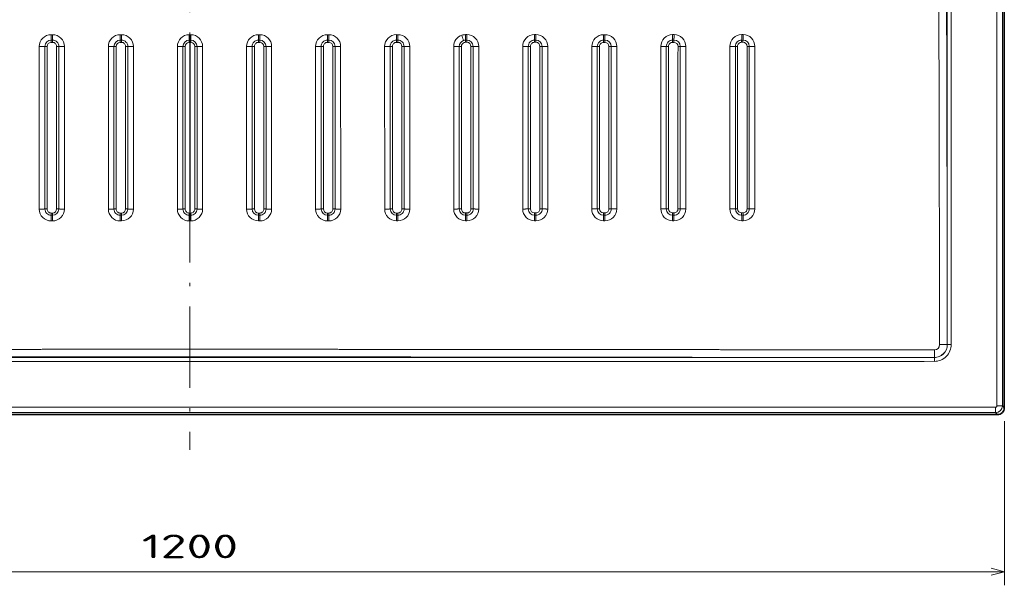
# Model space of a CAD drawing. Extents: x 42 to 332, y 13 to 266.
# Tile 4 of 7: x 186 to 332, y 13 to 97. Entities that reach past the tile are written whole.
import ezdxf
from ezdxf.enums import TextEntityAlignment as Align

# ---------------------------------------------------------------- set-up
doc = ezdxf.new("R2010")
doc.units = 0
doc.linetypes.add('DASHDOT', pattern=[18.5, 12, -3, 0.5, -3])
doc.layers.get('0').update_dxf_attribs({"lineweight": 13})
doc.styles.get("Standard").update_dxf_attribs({"font": 'isocp.shx'})
doc.dimstyles.get("Standard").update_dxf_attribs({"dimtxt": 2.5, "dimasz": 2.5, "dimexe": 1.25, "dimexo": 0.625, "dimtad": 1, "dimcen": 2.5, "dimadec": 0, "dimazin": 0, "dimtfac": 1, "dimtmove": 0, "dimatfit": 0, "dimfxl": 0, "dimarcsym": 0})

# ---------------------------------------------------------------- blocks, each defined once
blk = doc.blocks.new('*D')
at = {"color": 7, "lineweight": 13}
for p, q in [((90.17, 228.04), (64.87, 228.04)), ((66.87, 206.17), (66.87, 228.04)), ((89.89, 219.04), (64.87, 219.04)), ((89.89, 178.35), (45.18, 178.35)), ((47.18, 38.32), (47.18, 178.35)), ((209.2, 178.35), (63, 178.35)), ((65, 148.43), (65, 178.35)), ((188.43, 156.25), (219.81, 145.48)), ((197.37, 148.43), (63, 148.43)), ((89.89, 38.32), (45.18, 38.32)), ((90.89, 37.32), (90.89, 13.1)), ((331.52, 37.32), (331.52, 13.1)), ((90.89, 15.1), (331.52, 15.1))]:
    blk.add_line(p, q, dxfattribs=at)
for points in [[(67.39, 226.11), (66.87, 228.04), (66.35, 226.11)], [(66.35, 220.98), (66.87, 219.04), (67.39, 220.98)], [(47.7, 176.41), (47.18, 178.35), (46.66, 176.41)], [(65.51, 176.41), (65, 178.35), (64.48, 176.41)], [(204.59, 151.25), (202.6, 151.39), (204.25, 150.27)], [(64.48, 150.36), (65, 148.43), (65.51, 150.36)], [(217.81, 145.61), (219.81, 145.48), (218.15, 146.59)], [(46.66, 40.25), (47.18, 38.32), (47.7, 40.25)], [(92.82, 15.62), (90.89, 15.1), (92.82, 14.58)], [(329.58, 14.58), (331.52, 15.1), (329.58, 15.62)]]:
    blk.add_lwpolyline(points, dxfattribs=at)
for s, rotation, p, p2 in [('45', 90, (64.87, 206.17), (64.87, 212.94)), ('150', 90, (63, 158.13), (63, 168.64)), ('%%c', 341.0412, (189.08, 158.14), (191.51, 157.31)), ('90', 341.0412, (192.46, 156.99), (198.86, 154.79)), ('700', 90, (45.18, 103.08), (45.18, 113.59))]:
    blk.add_text(s, height=3.5, rotation=rotation, dxfattribs=at).set_placement(p, p2, align=Align.FIT)
blk.add_text('1200', height=3.5, dxfattribs=at).set_placement((204.08, 17.1), (218.32, 17.1), align=Align.FIT)
blk = doc.blocks.new('BLOCK10')
at = {"color": 7, "lineweight": 13}
for p, q in [((596.14, -544.14), (596.14, 143.14)), ((600.13, -544.14), (600.13, 143.14)), ((559.4, -433.91), (559.4, 97.74)), ((562.3, -433.91), (562.3, 97.74)), ((-111.31, -398.84), (-111.3, -278.82)), ((-107.2, -398.78), (-107.18, -278.76)), ((-105.56, -398.75), (-105.54, -278.74)), ((-98.54, -278.74), (-98.56, -398.75)), ((-96.92, -398.78), (-96.91, -278.76)), ((-92.83, -398.84), (-92.81, -278.83)), ((-60.32, -398.84), (-60.3, -278.83)), ((-56.21, -398.78), (-56.2, -278.77)), ((-54.57, -398.76), (-54.55, -278.74)), ((-47.57, -398.76), (-47.56, -278.74)), ((-45.92, -278.77), (-45.93, -398.78)), ((-41.81, -278.83), (-41.83, -398.85)), ((-9.3, -278.83), (-9.31, -398.84)), ((-5.2, -278.77), (-5.21, -398.78)), ((-3.56, -278.74), (-3.57, -398.76)), ((3.56, -278.74), (3.57, -398.76)), ((5.2, -278.77), (5.21, -398.78)), ((9.3, -278.83), (9.31, -398.84)), ((41.81, -278.83), (41.83, -398.85)), ((45.92, -278.77), (45.93, -398.78)), ((47.57, -398.76), (47.56, -278.74)), ((54.57, -398.76), (54.55, -278.74)), ((56.21, -398.78), (56.2, -278.77)), ((60.32, -398.84), (60.3, -278.83)), ((92.83, -398.84), (92.81, -278.83)), ((96.92, -398.78), (96.91, -278.76)), ((98.54, -278.74), (98.56, -398.75)), ((105.56, -398.75), (105.54, -278.74)), ((107.2, -398.78), (107.18, -278.76)), ((111.31, -398.84), (111.3, -278.82)), ((143.81, -278.82), (143.82, -398.83)), ((147.89, -278.75), (147.91, -398.77)), ((149.55, -398.75), (149.52, -278.73)), ((156.54, -398.75), (156.52, -278.73)), ((158.19, -398.77), (158.17, -278.75)), ((162.31, -398.83), (162.29, -278.81)), ((194.79, -278.8), (194.81, -398.82)), ((198.87, -278.74), (198.9, -398.76)), ((200.53, -398.74), (200.5, -278.72)), ((207.53, -398.74), (207.5, -283.89)), ((209.15, -283.91), (209.18, -398.76)), ((213.28, -283.96), (213.3, -398.81)), ((245.79, -336.23), (245.8, -398.81)), ((249.87, -336.17), (249.88, -398.75)), ((251.52, -398.73), (251.5, -336.15)), ((258.51, -398.73), (258.5, -350.53)), ((260.15, -350.55), (260.16, -398.75)), ((264.28, -350.59), (264.29, -398.8)), ((0, -508.4), (-429.97, -508.4)), ((0, -508.4), (429.97, -508.4)), ((429.97, -511.3), (-429.97, -511.3)), ((595.14, -545.14), (-595.14, -545.14)), ((0, -549.13), (-595.14, -549.13)), ((0, -549.13), (595.14, -549.13))]:
    blk.add_line(p, q, dxfattribs=at)
at = {"color": 7, "lineweight": 35}
for p, q in [((601.57, 144.57), (601.57, -545.57)), ((-596.57, -550.57), (0, -550.57)), ((0, -550.57), (596.57, -550.57))]:
    blk.add_line(p, q, dxfattribs=at)
at = {"color": 7, "lineweight": 13, "ltscale": 0.024998}
for p, q in [((-101.56, -270.08), (-102.56, -270.08)), ((101.56, -270.08), (102.56, -270.08)), ((-101.57, -407.58), (-102.57, -407.58)), ((101.57, -407.58), (102.57, -407.58))]:
    blk.add_line(p, q, dxfattribs=at)
at = {"color": 7, "lineweight": 13, "ltscale": 0.024993}
for p, q in [((-101.54, -274.12), (-102.54, -274.12)), ((-50.55, -275.74), (-51.55, -275.74)), ((50.55, -275.74), (51.55, -275.74)), ((101.54, -274.12), (102.54, -274.12)), ((153.55, -401.75), (152.55, -401.75)), ((204.53, -401.74), (203.53, -401.74)), ((255.52, -401.73), (254.52, -401.73))]:
    blk.add_line(p, q, dxfattribs=at)
at = {"color": 7, "lineweight": 13, "ltscale": 0.024991}
for p, q in [((-102.54, -275.74), (-101.54, -275.74)), ((102.54, -275.74), (101.54, -275.74)), ((152.53, -274.11), (153.53, -274.11))]:
    blk.add_line(p, q, dxfattribs=at)
at = {"color": 7, "lineweight": 13, "ltscale": 0.100963}
for p, q in [((-51.56, -270.09), (-51.56, -274.13)), ((51.56, -270.09), (51.56, -274.13))]:
    blk.add_line(p, q, dxfattribs=at)
at = {"color": 7, "lineweight": 13, "ltscale": 0.025002}
for p, q in [((-51.56, -270.09), (-50.56, -270.09)), ((51.56, -270.09), (50.56, -270.09))]:
    blk.add_line(p, q, dxfattribs=at)
at = {"color": 7, "lineweight": 13, "ltscale": 0.024996}
for p, q in [((-51.56, -274.13), (-50.56, -274.13)), ((51.56, -274.13), (50.56, -274.13)), ((203.54, -270.05), (204.54, -270.05)), ((-50.57, -401.76), (-51.57, -401.76)), ((50.57, -401.76), (51.57, -401.76)), ((408.53, -403.35), (407.53, -403.35)), ((152.56, -407.57), (153.56, -407.57))]:
    blk.add_line(p, q, dxfattribs=at)
at = {"color": 7, "lineweight": 13, "ltscale": 0.040383}
for p, q in [((-51.56, -274.13), (-51.55, -275.74)), ((-50.56, -274.13), (-50.55, -275.74)), ((50.56, -274.13), (50.55, -275.74)), ((51.56, -274.13), (51.55, -275.74))]:
    blk.add_line(p, q, dxfattribs=at)
at = {"color": 7, "lineweight": 13, "ltscale": 0.100962}
for p, q in [((-50.56, -270.09), (-50.56, -274.13)), ((50.56, -270.09), (50.56, -274.13))]:
    blk.add_line(p, q, dxfattribs=at)
at = {"color": 7, "lineweight": 13, "ltscale": 0.013987}
for q in [(-0.56, -274.12), (0.56, -274.12)]:
    blk.add_line((0, -274.12), q, dxfattribs=at)
at = {"color": 7, "lineweight": 13, "ltscale": 0.013023}
for p, q in [((-0.56, -275.74), (-0.04, -275.74)), ((0.56, -275.74), (0.04, -275.74))]:
    blk.add_line(p, q, dxfattribs=at)
at = {"color": 7, "lineweight": 13, "ltscale": 0.01259}
for p, q in [((-0.04, -270.08), (-0.55, -270.08)), ((0.04, -270.08), (0.55, -270.08))]:
    blk.add_line(p, q, dxfattribs=at)
at = {"color": 7, "lineweight": 13, "ltscale": 0.0022}
blk.add_line((-0.04, -270.08), (0.04, -270.08), dxfattribs=at)
at = {"color": 7, "lineweight": 13, "ltscale": 0.001077}
for p, q in [((-0.04, -275.74), (0, -275.74)), ((0, -275.74), (0.04, -275.74))]:
    blk.add_line(p, q, dxfattribs=at)
at = {"color": 7, "lineweight": 35, "ltscale": 0.040392}
blk.add_line((0, -274.12), (0, -275.74), dxfattribs=at)
at = {"color": 7, "lineweight": 13, "ltscale": 0.02499}
for p, q in [((153.52, -275.73), (152.52, -275.73)), ((204.5, -275.72), (203.5, -275.72))]:
    blk.add_line(p, q, dxfattribs=at)
at = {"color": 7, "lineweight": 13, "ltscale": 0.024995}
for p, q in [((152.55, -270.07), (153.55, -270.07)), ((-101.56, -403.42), (-102.56, -403.42)), ((101.56, -403.42), (102.56, -403.42)), ((306.5, -401.73), (305.5, -401.73)), ((305.51, -403.38), (306.51, -403.38)), ((356.51, -401.72), (357.51, -401.72)), ((357.52, -403.38), (356.52, -403.38)), ((407.52, -401.7), (408.52, -401.7)), ((203.55, -407.56), (204.55, -407.56)), ((254.54, -407.55), (255.54, -407.55))]:
    blk.add_line(p, q, dxfattribs=at)
at = {"color": 7, "lineweight": 13, "ltscale": 0.024992}
blk.add_line((203.51, -274.1), (204.51, -274.1), dxfattribs=at)
at = {"color": 7, "lineweight": 13, "ltscale": 0.025006}
blk.add_line((255.49, -275.72), (254.49, -275.72), dxfattribs=at)
at = {"color": 7, "lineweight": 13, "ltscale": 0.025007}
blk.add_line((254.51, -274.1), (255.51, -274.1), dxfattribs=at)
at = {"color": 7, "lineweight": 13, "ltscale": 0.025009}
blk.add_line((254.54, -270.05), (255.54, -270.05), dxfattribs=at)
at = {"color": 7, "lineweight": 13, "ltscale": 0.025017}
for p, q in [((306.52, -275.76), (305.52, -275.75)), ((305.53, -274.13), (306.53, -274.13))]:
    blk.add_line(p, q, dxfattribs=at)
at = {"color": 7, "lineweight": 13, "ltscale": 0.025016}
blk.add_line((305.57, -270.07), (306.57, -270.07), dxfattribs=at)
at = {"color": 7, "lineweight": 13, "ltscale": 0.025051}
for p, q in [((357.52, -275.74), (356.51, -275.74)), ((408.52, -275.71), (407.51, -275.71))]:
    blk.add_line(p, q, dxfattribs=at)
at = {"color": 7, "lineweight": 13, "ltscale": 0.02503}
blk.add_line((356.53, -274.11), (357.53, -274.11), dxfattribs=at)
at = {"color": 7, "lineweight": 13, "ltscale": 0.024988}
blk.add_line((356.57, -270.05), (357.57, -270.05), dxfattribs=at)
at = {"color": 7, "lineweight": 13, "ltscale": 0.025031}
blk.add_line((407.53, -274.08), (408.53, -274.08), dxfattribs=at)
at = {"color": 7, "lineweight": 13, "ltscale": 0.024984}
blk.add_line((407.57, -270.01), (408.57, -270.01), dxfattribs=at)
at = {"color": 7, "lineweight": 13, "ltscale": 0.129393}
blk.add_line((207.5, -283.89), (207.5, -278.72), dxfattribs=at)
at = {"color": 7, "lineweight": 13, "ltscale": 0.129394}
blk.add_line((209.15, -278.74), (209.15, -283.91), dxfattribs=at)
at = {"color": 7, "lineweight": 13, "ltscale": 0.129398}
blk.add_line((213.28, -278.79), (213.28, -283.96), dxfattribs=at)
at = {"color": 7, "lineweight": 13, "ltscale": 0.041644}
for p, q in [((-102.56, -401.75), (-102.56, -403.42)), ((-101.56, -401.75), (-101.56, -403.42)), ((101.56, -401.75), (101.56, -403.42)), ((102.56, -401.75), (102.56, -403.42))]:
    blk.add_line(p, q, dxfattribs=at)
at = {"color": 7, "lineweight": 13, "ltscale": 0.024994}
for p, q in [((-102.56, -401.75), (-101.56, -401.75)), ((102.56, -401.75), (101.56, -401.75)), ((152.55, -403.41), (153.55, -403.41)), ((203.54, -403.4), (204.54, -403.4)), ((254.53, -403.39), (255.52, -403.39)), ((305.53, -407.53), (306.53, -407.53))]:
    blk.add_line(p, q, dxfattribs=at)
at = {"color": 7, "lineweight": 13, "ltscale": 0.041652}
for p, q in [((-51.57, -403.42), (-51.57, -401.76)), ((-50.57, -403.42), (-50.57, -401.76)), ((50.57, -403.42), (50.57, -401.76)), ((51.57, -403.42), (51.57, -401.76))]:
    blk.add_line(p, q, dxfattribs=at)
at = {"color": 7, "lineweight": 13, "ltscale": 0.104128}
for p, q in [((-51.57, -407.59), (-51.57, -403.42)), ((-50.57, -407.59), (-50.57, -403.42)), ((50.57, -407.59), (50.57, -403.42)), ((51.57, -407.59), (51.57, -403.42))]:
    blk.add_line(p, q, dxfattribs=at)
at = {"color": 7, "lineweight": 13, "ltscale": 0.024997}
for p, q in [((-51.57, -403.42), (-50.57, -403.42)), ((51.57, -403.42), (50.57, -403.42))]:
    blk.add_line(p, q, dxfattribs=at)
at = {"color": 7, "lineweight": 13, "ltscale": 0.041639}
for p, q in [((-0.57, -401.76), (-0.57, -403.42)), ((0.57, -401.76), (0.57, -403.42))]:
    blk.add_line(p, q, dxfattribs=at)
at = {"color": 7, "lineweight": 13, "ltscale": 0.014374}
for p in [(-0.57, -401.76), (0.57, -401.76)]:
    blk.add_line(p, (0, -401.76), dxfattribs=at)
at = {"color": 7, "lineweight": 13, "ltscale": 0.014322}
for q in [(-0.57, -403.42), (0.57, -403.42)]:
    blk.add_line((0, -403.42), q, dxfattribs=at)
at = {"color": 7, "lineweight": 13, "ltscale": 0.025}
for p, q in [((-51.57, -407.59), (-50.57, -407.59)), ((51.57, -407.59), (50.57, -407.59))]:
    blk.add_line(p, q, dxfattribs=at)
at = {"color": 7, "lineweight": 13, "ltscale": 0.014207}
for q in [(-0.57, -407.59), (0.57, -407.59)]:
    blk.add_line((0, -407.59), q, dxfattribs=at)
at = {"color": 7, "lineweight": 13, "ltscale": 0.025012}
for p, q in [((357.54, -407.52), (356.54, -407.52)), ((408.55, -407.49), (407.55, -407.49))]:
    blk.add_line(p, q, dxfattribs=at)
at = {"color": 7, "lineweight": 13, "ltscale": 0.070874}
blk.add_line((559.44, -498.91), (562.28, -498.92), dxfattribs=at)
at = {"color": 7, "lineweight": 13, "ltscale": 0.070827}
blk.add_line((549.92, -508.44), (549.92, -511.28), dxfattribs=at)
at = {"color": 7, "lineweight": 13, "ltscale": 0.099939}
for p, q in [((595.14, -545.14), (595.14, -549.13)), ((596.14, -544.14), (600.13, -544.14))]:
    blk.add_line(p, q, dxfattribs=at)
at = {"color": 7, "lineweight": 13, "ltscale": 0.050792}
for p, q in [((601.57, -545.57), (600.13, -544.14)), ((596.57, -550.57), (595.14, -549.13))]:
    blk.add_line(p, q, dxfattribs=at)
at = {"color": 7, "lineweight": 13}
for centre, radius, start, end in [((-3466650.63, -8244.16), 3467213.09, 0.12798966, 0.13623052), ((-102.56, -278.82), 8.74, 89.97954, 179.99636), ((-102.54, -278.76), 4.64, 90.01194, 180.01002), ((-102.54, -278.74), 3, 90.02995, 180.02732), ((375.84, -270.49), 478.39, 179.9513, 180.43525), ((-298.91, -275.55), 196.37, 359.94588, 0.41741), ((384.2, -270.51), 485.75, 179.9499, 180.42651), ((-101.56, -278.83), 8.75, 0.00214, 89.98776), ((-101.55, -278.76), 4.64, 359.9695, 89.97228), ((-300.91, -275.55), 199.37, 359.947, 0.41144), ((-101.54, -278.74), 3, 359.95074, 89.95567), ((-51.56, -278.83), 8.74, 89.98739, 179.9873), ((-51.55, -278.77), 4.64, 90.01696, 180.01033), ((-51.55, -278.74), 3, 90.03412, 180.02723), ((-50.56, -278.83), 8.74, 0.00239, 90.00723), ((-50.56, -278.77), 4.64, 359.97378, 89.9816), ((-50.56, -278.74), 3, 359.95579, 89.9653), ((-0.55, -278.83), 8.75, 90.00196, 179.97666), ((-0.56, -278.77), 4.64, 90.02524, 180.00794), ((-0.56, -278.74), 3, 90.04041, 180.0232), ((-575.19, -270.51), 574.64, 359.63959, 0.04232), ((234.28, -275.55), 234.85, 179.65158, 180.04575), ((0.55, -278.83), 8.75, 0.02334, 89.99804), ((575.19, -270.51), 574.64, 179.95768, 180.36041), ((0.56, -278.77), 4.64, 359.99206, 89.97476), ((-234.28, -275.55), 234.85, 359.95425, 0.34842), ((0.56, -278.74), 3, 359.9768, 89.95959), ((50.56, -278.83), 8.74, 89.99277, 179.99761), ((50.56, -278.77), 4.64, 90.0184, 180.02622), ((50.56, -278.74), 3, 90.0347, 180.04421), ((51.55, -278.74), 3, 359.97277, 89.96588), ((51.56, -278.83), 8.74, 0.0127, 90.01261), ((51.55, -278.77), 4.64, 359.98967, 89.98304), ((101.56, -278.83), 8.75, 90.01224, 179.99786), ((101.55, -278.76), 4.64, 90.02772, 180.0305), ((101.54, -278.74), 3, 90.04433, 180.04926), ((-384.2, -270.51), 485.75, 359.57349, 0.0501), ((300.91, -275.55), 199.37, 179.58856, 180.053), ((-375.84, -270.49), 478.39, 359.56475, 0.0487), ((102.54, -278.76), 4.64, 359.98998, 89.98806), ((298.91, -275.55), 196.37, 179.58259, 180.05412), ((102.54, -278.74), 3, 359.97268, 89.97005), ((102.56, -278.82), 8.74, 0.00364, 90.02046), ((152.55, -278.81), 8.75, 90.02756, 180.00135), ((152.53, -278.75), 4.64, 90.03237, 180.03264), ((152.52, -278.73), 3, 90.04782, 180.05031), ((273.39, -275.55), 120.88, 179.31936, 180.08613), ((-143.25, -270.5), 295.8, 359.30088, 0.08437), ((273.63, -275.55), 120.11, 179.31545, 180.0871), ((153.52, -278.73), 3, 359.97573, 89.97473), ((-140.33, -270.47), 293.88, 359.29108, 0.07971), ((153.53, -278.75), 4.64, 359.99143, 89.99201), ((153.55, -278.81), 8.74, 359.99777, 90.02223), ((203.54, -278.8), 8.75, 108.55603, 180.00229), ((203.51, -278.74), 4.64, 108.56176, 180.02518), ((203.5, -278.72), 3, 108.57298, 180.03397), ((203.54, -278.79), 8.74, 90.02013, 108.55359), ((-421.68, -479.69), 656.65, 18.22354, 18.57627), ((203.51, -278.73), 4.64, 90.01161, 108.55794), ((203.5, -278.71), 2.99, 90.0117, 108.55793), ((298.89, -275.54), 95.39, 179.1341, 180.10687), ((-30.41, -270.45), 233.95, 359.10625, 0.09809), ((299.58, -275.54), 95.08, 179.1306, 180.10657), ((204.5, -278.72), 3, 359.98322, 89.97866), ((-28.66, -270.45), 233.2, 359.10348, 0.09853), ((204.51, -278.74), 4.64, 359.99506, 89.99344), ((204.54, -278.79), 8.74, 359.99429, 90.02015), ((254.54, -278.8), 8.75, 89.97907, 179.9696), ((254.5, -278.74), 4.64, 89.95744, 179.9803), ((254.49, -278.72), 3, 89.9469, 179.97807), ((338.84, -275.6), 84.35, 178.98459, 180.08622), ((47.34, -270.33), 207.2, 358.95675, 0.07806), ((339.7, -275.59), 84.21, 178.98411, 180.08755), ((255.49, -278.72), 3, 0.02182, 89.99994), ((48.68, -270.33), 206.87, 358.95445, 0.07762), ((255.51, -278.74), 4.64, 0.01034, 89.99506), ((255.54, -278.79), 8.74, 359.98759, 90.00252), ((305.56, -278.82), 8.75, 89.94127, 179.9368), ((305.52, -278.77), 4.64, 89.90397, 179.93176), ((305.51, -278.75), 3, 89.87745, 179.91184), ((384.99, -275.66), 79.48, 178.89888, 180.06957), ((385.94, -275.66), 79.42, 178.89777, 180.06935), ((306.52, -278.76), 3, 0.04879, 90.01836), ((306.53, -278.77), 4.64, 0.0206, 89.99744), ((306.57, -278.81), 8.74, 359.9829, 89.99008), ((356.56, -278.8), 8.75, 89.94392, 179.93809), ((356.52, -278.75), 4.64, 89.91267, 179.94113), ((356.51, -278.74), 3, 89.90532, 179.9354), ((433.78, -275.66), 77.26, 178.85636, 180.06215), ((434.03, -275.59), 76.52, 178.89229, 180.10987), ((357.52, -278.74), 3, 0.02772, 89.9966), ((357.53, -278.76), 4.64, 0.01881, 89.99124), ((357.57, -278.79), 8.74, 359.99279, 89.98856), ((407.56, -278.76), 8.75, 89.94548, 179.94416), ((407.52, -278.72), 4.64, 89.9141, 179.94818), ((407.51, -278.71), 3, 89.90705, 179.94347), ((485.18, -275.62), 77.66, 178.86188, 180.063), ((218.06, -270.24), 189.51, 358.83959, 0.07028), ((485.45, -275.56), 76.93, 178.89812, 180.11067), ((408.52, -278.71), 3, 0.03005, 89.99349), ((408.53, -278.72), 4.64, 0.02148, 89.98871), ((408.57, -278.75), 8.74, 359.99272, 89.98757), ((-105.72, -325.14), 46.4, 89.77281, 91.80647), ((-98.38, -323.92), 45.19, 88.12915, 90.20385), ((-54.73, -323.33), 44.59, 89.7716, 91.88209), ((-47.39, -323.15), 44.4, 88.09727, 90.21444), ((-3.74, -323.31), 44.57, 89.77777, 91.88228), ((3.74, -323.31), 44.57, 88.11772, 90.22223), ((47.39, -323.15), 44.4, 89.78556, 91.90273), ((54.73, -323.33), 44.59, 88.11791, 90.2284), ((98.38, -323.92), 45.19, 89.79615, 91.87085), ((105.72, -325.14), 46.4, 88.19353, 90.22719), ((149.37, -326.42), 47.68, 89.8128, 91.77451), ((156.71, -328.51), 49.78, 88.31826, 90.21781), ((200.35, -330.23), 51.51, 89.83128, 91.64457), ((207.69, -333.1), 54.38, 88.46078, 90.20183), ((134525.35, -314.59), 134279.56, 179.9847243, 180.0092325), ((251.32, -335.4), 56.67, 89.82717, 91.47359), ((134345.88, -300.65), 134096.02, 179.9906369, 180.015177), ((133987.11, -295.05), 133735.62, 179.9930053, 180.0176108), ((135699.75, -307.71), 135441.26, 179.9877389, 180.0181137), ((258.66, -339.02), 60.3, 88.58788, 90.15948), ((135996.19, -313.12), 135736.04, 179.9854891, 180.015798), ((137295.3, -326.98), 137031.03, 179.9798502, 180.009873), ((145171.42, -370.16), 144874.64, 179.9638706, 180.0113223), ((144449.44, -354.33), 144148.58, 179.9699639, 180.0176521), ((302.32, -342.04), 63.29, 89.82505, 91.29853), ((144061.3, -348.01), 143758.81, 179.9723969, 180.0202134), ((148270.65, -360.06), 147961.15, 179.9685147, 180.0149707), ((309.67, -346.43), 67.67, 88.72211, 90.12315), ((148817.33, -366.32), 148506.18, 179.9662231, 180.0125087), ((150396.12, -382.27), 150080.84, 179.9605058, 180.0063058), ((144987.71, -358.54), 144639.92, 179.9684073, 180.0159402), ((143556.44, -342.64), 143204.57, 179.9744367, 180.0224434), ((353.31, -350.7), 71.96, 89.8392, 91.13483), ((142804.93, -336.39), 142451.43, 179.9768086, 180.0250681), ((147077.33, -347.96), 146716.83, 179.9729706, 180.0198244), ((360.68, -356.15), 77.41, 88.89463, 90.11969), ((147909.68, -354.12), 147547.53, 179.970734, 180.0173241), ((149829.52, -369.72), 149463.24, 179.9651446, 180.0111379), ((143888.2, -346.77), 143489.4, 179.9728375, 180.0207556), ((399.32, -73.87), 204.88, 269.85848, 270.99615), ((141990.52, -331.49), 141587.64, 179.9786428, 180.0272019), ((404.31, -361.51), 82.81, 89.85926, 90.98515), ((141219.32, -325.55), 140814.81, 179.9809392, 180.0297638), ((145303.28, -336.72), 144891.77, 179.9770592, 180.0245073), ((411.68, -367.96), 89.25, 89.04294, 90.10546), ((146230.27, -342.6), 145817.11, 179.9748999, 180.022047), ((416.88, -50.16), 228.59, 269.07129, 270.10835), ((148673.03, -357.48), 148255.74, 179.9695727, 180.0159441), ((-102.57, -398.84), 8.75, 179.99797, 269.98972), ((-105.74, -443.77), 45.02, 89.76941, 91.86292), ((-102.56, -398.78), 4.64, 179.97244, 269.97462), ((-102.56, -398.75), 3, 179.95493, 269.95753), ((-101.57, -398.84), 8.74, 269.9875, 359.99315), ((-101.56, -398.75), 3, 270.03016, 0.0266), ((-101.56, -398.78), 4.64, 270.01225, 0.0099), ((-98.4, -443.05), 44.3, 88.09224, 90.21117), ((-51.57, -398.85), 8.74, 179.99762, 270.00066), ((-54.75, -442.91), 44.15, 89.76907, 91.90024), ((-51.57, -398.78), 4.64, 179.9764, 269.98052), ((-51.57, -398.76), 3, 179.95938, 269.96434), ((-50.57, -398.76), 3, 270.03156, 0.0258), ((-50.57, -398.78), 4.64, 270.01433, 0.01028), ((-50.57, -398.84), 8.74, 269.99468, 359.98833), ((-47.4, -442.81), 44.05, 88.08211, 90.21632), ((-0.57, -398.85), 8.74, 179.99504, 270.01264), ((-3.75, -443.48), 44.72, 89.77534, 91.87587), ((-0.57, -398.78), 4.64, 179.97923, 269.98736), ((-0.57, -398.76), 3, 179.96397, 269.97189), ((0.57, -398.76), 3, 270.02811, 0.03603), ((0.57, -398.78), 4.64, 270.01264, 0.02077), ((0.57, -398.85), 8.74, 269.98736, 0.00496), ((3.75, -443.48), 44.72, 88.12413, 90.22466), ((50.57, -398.84), 8.74, 180.01167, 270.00532), ((47.4, -442.81), 44.05, 89.78368, 91.91789), ((50.57, -398.78), 4.64, 179.98972, 269.98567), ((50.57, -398.76), 3, 179.9742, 269.96844), ((51.57, -398.76), 3, 270.03566, 0.04062), ((51.57, -398.78), 4.64, 270.01948, 0.0236), ((51.57, -398.85), 8.74, 269.99934, 0.00238), ((54.75, -442.91), 44.15, 88.09976, 90.23093), ((101.57, -398.84), 8.74, 180.00685, 270.0125), ((98.4, -443.05), 44.3, 89.78883, 91.90776), ((101.56, -398.78), 4.64, 179.9901, 269.98775), ((101.56, -398.75), 3, 179.9734, 269.96984), ((102.56, -398.75), 3, 270.04247, 0.04507), ((102.56, -398.78), 4.64, 270.02538, 0.02756), ((102.57, -398.84), 8.75, 270.01028, 0.00203), ((105.74, -443.77), 45.02, 88.13708, 90.23059), ((152.56, -398.83), 8.74, 180.00278, 270.01585), ((149.39, -444.73), 45.98, 89.80105, 91.84001), ((152.55, -398.77), 4.64, 179.99206, 269.98822), ((152.55, -398.75), 3, 179.97532, 269.97017), ((153.54, -398.75), 3, 270.04528, 0.04997), ((153.55, -398.77), 4.64, 270.02823, 0.03239), ((153.56, -398.83), 8.75, 270.01839, 0.00442), ((156.73, -446), 47.25, 88.22768, 90.22439), ((203.55, -398.82), 8.74, 180.00119, 270.01653), ((200.38, -447.78), 49.04, 89.81812, 91.72808), ((203.54, -398.76), 4.64, 179.9951, 269.98741), ((203.53, -398.74), 3, 179.97914, 269.96963), ((204.53, -398.74), 3, 270.04558, 0.05423), ((204.54, -398.76), 4.64, 270.02917, 0.03705), ((204.55, -398.81), 8.75, 270.02396, 0.00833), ((207.72, -449.58), 50.84, 88.35596, 90.2134), ((254.54, -398.81), 8.74, 180.00048, 270.01511), ((251.37, -452.2), 53.47, 89.83774, 91.58821), ((254.53, -398.75), 4.64, 179.99855, 269.98586), ((254.52, -398.73), 3, 179.98394, 269.96855), ((255.51, -398.73), 3, 270.04307, 0.05777), ((255.52, -398.75), 4.64, 270.02803, 0.04124), ((255.54, -398.8), 8.75, 270.02658, 0.01267), ((258.71, -454.54), 55.81, 88.50601, 90.19916), ((305.53, -398.79), 8.74, 180.00074, 270.01149), ((302.36, -458.24), 59.52, 89.85742, 91.42941), ((305.51, -398.74), 4.64, 180.003, 269.98414), ((305.51, -398.72), 3, 179.99067, 269.96949), ((306.5, -398.73), 3, 270.02825, 0.0411), ((306.51, -398.74), 4.64, 270.01764, 0.02989), ((306.53, -398.79), 8.75, 270.02131, 0.00591), ((309.69, -461.16), 62.43, 88.66225, 90.17634), ((356.54, -398.78), 8.74, 180.00011, 270.01084), ((353.37, -466.24), 67.52, 89.8813, 91.26671), ((356.52, -398.74), 4.64, 180.01156, 269.98721), ((356.52, -398.72), 3, 180.01473, 269.98712), ((357.51, -398.72), 3, 270.01181, 0.0339), ((357.52, -398.74), 4.64, 270.01483, 0.03387), ((357.54, -398.77), 8.75, 270.027, 0.01612), ((360.73, -469.8), 71.08, 88.84861, 90.17867), ((407.55, -398.75), 8.74, 180.00294, 270.0082), ((404.39, -476.78), 78.09, 89.90479, 91.10256), ((407.53, -398.71), 4.64, 180.01463, 269.98454), ((407.52, -398.7), 3, 180.01762, 269.98375), ((408.52, -398.7), 3, 270.0139, 0.04222), ((408.53, -398.71), 4.64, 270.01674, 0.04148), ((408.55, -398.74), 8.75, 270.02898, 0.02288), ((411.76, -481.17), 82.47, 89.01673, 90.16322), ((416.71, -187.77), 210.97, 269.03979, 270.1602), ((823.23, -407.15), 925.8, 179.76894, 180.02666), ((836.76, -407.15), 938.32, 179.77207, 180.02636), ((-1497.12, -407.07), 1496.55, 359.98035, 0.13977), ((1497.12, -407.07), 1496.55, 179.86023, 180.01965), ((-836.76, -407.15), 938.32, 359.97364, 0.22793), ((-823.23, -407.15), 925.8, 359.97334, 0.23106), ((379.57, -401.9), 227.03, 179.9615, 180.38165), ((-432.06, -407.12), 584.62, 359.95542, 0.36331), ((378.83, -401.9), 225.28, 179.961, 180.3844), ((-427.24, -407.11), 580.81, 359.95442, 0.36498), ((378.97, -401.9), 175.44, 179.949, 180.49219), ((-248.33, -407.1), 451.89, 359.94104, 0.46826), ((379.14, -401.9), 174.61, 179.94852, 180.49429), ((-245.9, -407.09), 450.45, 359.94076, 0.46965), ((406.4, -401.89), 151.88, 179.93997, 180.56673), ((-136.87, -407.07), 391.41, 359.93071, 0.53873), ((407.08, -401.89), 151.57, 179.93961, 180.56766), ((-135.02, -407.07), 390.57, 359.93074, 0.54007), ((445.03, -401.89), 139.53, 179.93081, 180.61223), ((-53.86, -407.04), 359.4, 359.92122, 0.5826), ((445.86, -401.9), 139.35, 179.93005, 180.6123), ((-52.41, -407.03), 358.95, 359.92036, 0.58255), ((489.82, -401.94), 133.3, 179.90651, 180.61883), ((13.14, -407.04), 343.4, 359.91899, 0.61028), ((490.84, -401.89), 133.33, 179.92868, 180.64087), ((16.59, -407.09), 340.95, 359.92745, 0.6237), ((538.49, -401.91), 130.97, 179.90646, 180.63052), ((70.43, -407.02), 337.13, 359.91906, 0.62231), ((539.56, -401.86), 131.03, 179.92864, 180.65235), ((73.68, -407.07), 334.88, 359.92754, 0.6355), ((-131591.5, -545.83), 132150.95, 0.0203418, 0.048525), ((-87364.06, -434.31), 87926.37, 359.9579031, 0.0002631), ((549.79, -498.92), 9.66, 338.47755, 0.04808), ((549.78, -498.92), 12.49, 338.44463, 0.00614), ((630.76, 425296.06), 425804.51, 269.9729812, 269.9891212), ((549.93, -498.8), 9.64, 269.9435, 291.99125), ((549.49, -498.5), 10.09, 293.63034, 336.85195), ((550.04, -499.04), 12.22, 291.9405, 338.52486), ((430.69, 283567.26), 284078.56, 269.9998545, 270.024047), ((549.92, -498.8), 12.48, 269.97447, 292.00944), ((595.13, -544.13), 5, 270.06526, 359.93474), ((595.14, -544.14), 0.999, 269.98431, 0.0161)]:
    blk.add_arc(centre, radius, start, end, dxfattribs=at)
at = {"color": 7, "lineweight": 35}
blk.add_arc((596.58, -545.58), 5, 269.98424, 0.01577, dxfattribs=at)
at = {"color": 7, "lineweight": 13}
for centre, major_axis, ratio, start_param, end_param in [((549.66, -498.68), (3.01, -3.06), 0.932029, 5.539224, 7.043078), ((548.84, -497.84), (7.85, -7.85), 0.901156, 5.906247, 6.667686)]:
    blk.add_ellipse(centre, major_axis=major_axis, ratio=ratio, start_param=start_param, end_param=end_param, dxfattribs=at)
for points, knots in [([(558.32, -0.02), (558.34, -6.2), (558.35, -12.36), (558.37, -18.5), (558.43, -44.58), (558.49, -70.66), (558.54, -90.6), (558.6, -112.14), (558.65, -133.67), (558.66, -138.27), (558.71, -157.16), (558.75, -176.03), (558.8, -192.99), (558.88, -224.42), (558.95, -255.66), (558.99, -270.15), (559.04, -290.95), (559.1, -312.01), (559.11, -318.15), (559.13, -326.28), (559.15, -334.42), (559.16, -337.42), (559.21, -357.91), (559.26, -378.39), (559.31, -396.9), (559.36, -415.4), (559.4, -433.91)], [0, 0, 0, 0, 0, 0, 53.157704, 53.157704, 53.157704, 225.857872, 225.857872, 225.857872, 239.642977, 239.642977, 239.642977, 389.385528, 389.385528, 389.385528, 519.758529, 519.758529, 519.758529, 573.103547, 573.103547, 573.103547, 590.250505, 590.250505, 590.250505, 750.519091, 750.519091, 750.519091, 750.519091, 750.519091, 750.519091]), ([(-0.04, -270.08), (-0.04, -270.94), (-0.04, -271.79), (-0.04, -272.61), (-0.03, -273.37), (-0.03, -273.95), (-0.03, -273.97), (-0.02, -274.01), (-0.01, -274.05), (-0.01, -274.07), (0, -274.1), (0, -274.12)], [0, 0, 0, 0, 0, 0, 7.607714, 7.607714, 7.607714, 7.787794, 7.787794, 7.787794, 8.147933, 8.147933, 8.147933, 8.147933, 8.147933, 8.147933]), ([(-0.04, -275.74), (-0.04, -284.13), (-0.04, -292.38), (-0.04, -300.4), (-0.04, -317.42), (-0.03, -334.55), (-0.03, -343.72), (-0.03, -355.55), (-0.03, -367.59), (-0.03, -369.97), (-0.02, -373.34), (-0.02, -376.72), (-0.02, -379.39), (-0.02, -384.31), (-0.02, -389.23), (-0.02, -393.16), (-0.02, -397.13), (-0.02, -401.11), (-0.02, -401.16), (-0.02, -401.31), (-0.01, -401.46), (-0.01, -401.56), (0, -401.66), (0, -401.76)], [0, 0, 0, 0, 0, 0, 74.707988, 74.707988, 74.707988, 158.774842, 158.774842, 158.774842, 179.44007, 179.44007, 179.44007, 187.998765, 187.998765, 187.998765, 222.03022, 222.03022, 222.03022, 222.461014, 222.461014, 222.461014, 223.322603, 223.322603, 223.322603, 223.322603, 223.322603, 223.322603]), ([(0.04, -270.08), (0.04, -270.94), (0.04, -271.79), (0.04, -272.61), (0.03, -273.37), (0.03, -273.95), (0.03, -273.97), (0.02, -274.01), (0.01, -274.05), (0.01, -274.07), (0, -274.1), (0, -274.12)], [0, 0, 0, 0, 0, 0, 7.607714, 7.607714, 7.607714, 7.787794, 7.787794, 7.787794, 8.147933, 8.147933, 8.147933, 8.147933, 8.147933, 8.147933]), ([(0.04, -275.74), (0.04, -284.13), (0.04, -292.38), (0.04, -300.4), (0.04, -317.42), (0.03, -334.55), (0.03, -343.72), (0.03, -355.55), (0.03, -367.59), (0.03, -369.97), (0.02, -373.35), (0.02, -376.72), (0.02, -379.39), (0.02, -384.31), (0.02, -389.23), (0.02, -393.16), (0.02, -397.13), (0.02, -401.11), (0.02, -401.16), (0.02, -401.31), (0.01, -401.46), (0.01, -401.56), (0, -401.66), (0, -401.76)], [0, 0, 0, 0, 0, 0, 74.707988, 74.707988, 74.707988, 158.774842, 158.774842, 158.774842, 179.44007, 179.44007, 179.44007, 188.014404, 188.014404, 188.014404, 222.045859, 222.045859, 222.045859, 222.476654, 222.476654, 222.476654, 223.338242, 223.338242, 223.338242, 223.338242, 223.338242, 223.338242]), ([(559.44, -498.91), (559.23, -498.92), (558.95, -498.93), (558.62, -498.93), (557.57, -498.95), (556.33, -498.96), (555.52, -498.96), (554.66, -498.96), (553.81, -498.97)], [0, 0, 0, 0, 0, 0, 2.705794, 2.705794, 2.705794, 8.096473, 8.096473, 8.096473, 8.096473, 8.096473, 8.096473]), ([(-549.95, -502.84), (-534.7, -502.82), (-519.43, -502.8), (-504.1, -502.78), (-487.11, -502.76), (-470.12, -502.75), (-468.56, -502.74), (-453.05, -502.73), (-437.52, -502.71), (-423.41, -502.69), (-398.06, -502.67), (-372.72, -502.64), (-361.49, -502.63), (-344.5, -502.61), (-327.58, -502.59), (-322.4, -502.59), (-304.4, -502.57), (-286.39, -502.55), (-274.17, -502.54), (-259.82, -502.52), (-245.48, -502.51), (-244.87, -502.51), (-229.94, -502.5), (-215.03, -502.48), (-202.66, -502.47), (-187.24, -502.46), (-171.73, -502.45), (-169.22, -502.45), (-150.55, -502.44), (-131.9, -502.42), (-116.15, -502.42), (-86.08, -502.4), (-55.99, -502.39), (-41.64, -502.39), (-24.33, -502.39), (-7.01, -502.39), (-5.69, -502.39), (-2.84, -502.39), (0, -502.39)], [0, 0, 0, 0, 0, 0, 133.5959, 133.5959, 133.5959, 147.130949, 147.130949, 147.130949, 267.813875, 267.813875, 267.813875, 363.876899, 363.876899, 363.876899, 414.134253, 414.134253, 414.134253, 519.737078, 519.737078, 519.737078, 538.299501, 538.299501, 538.299501, 649.027699, 649.027699, 649.027699, 672.844002, 672.844002, 672.844002, 810.633292, 810.633292, 810.633292, 935.964927, 935.964927, 935.964927, 960.593987, 960.593987, 960.593987, 960.593987, 960.593987, 960.593987]), ([(-429.97, -508.4), (-415.39, -508.38), (-400.76, -508.36), (-386.08, -508.34), (-365.27, -508.31), (-344.59, -508.29), (-338.45, -508.28), (-329.33, -508.27), (-320.21, -508.25), (-317.22, -508.25), (-302.61, -508.23), (-288, -508.21), (-276.37, -508.2), (-261.76, -508.18), (-247.16, -508.16), (-244.77, -508.16), (-238.91, -508.15), (-233.06, -508.15), (-230.19, -508.14), (-216.24, -508.13), (-202.38, -508.11), (-191.54, -508.1), (-175.42, -508.09), (-159.24, -508.07), (-153.46, -508.07), (-131.1, -508.05), (-108.85, -508.03), (-91.86, -508.02), (-66.19, -508.01), (-40.36, -508.01), (-31.77, -508.01), (-20.25, -508.01), (-8.72, -508.01), (-5.81, -508.01), (-2.91, -508.01), (0, -508.01)], [0, 0, 0, 0, 0, 0, 125.197121, 125.197121, 125.197121, 178.17762, 178.17762, 178.17762, 204.132186, 204.132186, 204.132186, 304.649892, 304.649892, 304.649892, 330.526201, 330.526201, 330.526201, 355.374399, 355.374399, 355.374399, 451.670953, 451.670953, 451.670953, 495.416007, 495.416007, 495.416007, 645.570601, 645.570601, 645.570601, 720.244312, 720.244312, 720.244312, 745.406061, 745.406061, 745.406061, 745.406061, 745.406061, 745.406061]), ([(549.95, -502.84), (534.7, -502.82), (519.43, -502.8), (504.1, -502.78), (487.11, -502.76), (470.12, -502.75), (468.56, -502.74), (453.05, -502.73), (437.52, -502.71), (423.41, -502.69), (398.06, -502.67), (372.72, -502.64), (361.49, -502.63), (344.5, -502.61), (327.58, -502.59), (322.4, -502.59), (304.4, -502.57), (286.39, -502.55), (274.17, -502.54), (259.82, -502.52), (245.48, -502.51), (244.87, -502.51), (229.94, -502.5), (215.03, -502.48), (202.66, -502.47), (187.24, -502.46), (171.73, -502.45), (169.22, -502.45), (150.55, -502.44), (131.9, -502.42), (116.15, -502.42), (86.08, -502.4), (55.99, -502.39), (41.64, -502.39), (24.33, -502.39), (7.01, -502.39), (5.69, -502.39), (2.84, -502.39), (0, -502.39)], [0, 0, 0, 0, 0, 0, 133.5959, 133.5959, 133.5959, 147.130949, 147.130949, 147.130949, 267.813875, 267.813875, 267.813875, 363.876899, 363.876899, 363.876899, 414.134253, 414.134253, 414.134253, 519.737078, 519.737078, 519.737078, 538.299501, 538.299501, 538.299501, 649.027699, 649.027699, 649.027699, 672.844002, 672.844002, 672.844002, 810.633292, 810.633292, 810.633292, 935.964927, 935.964927, 935.964927, 960.593987, 960.593987, 960.593987, 960.593987, 960.593987, 960.593987]), ([(429.97, -508.4), (415.39, -508.38), (400.76, -508.36), (386.08, -508.34), (365.27, -508.31), (344.59, -508.29), (338.45, -508.28), (329.33, -508.27), (320.21, -508.25), (317.22, -508.25), (302.61, -508.23), (288, -508.21), (276.37, -508.2), (261.76, -508.18), (247.16, -508.16), (244.77, -508.16), (238.91, -508.15), (233.06, -508.15), (230.19, -508.14), (216.24, -508.13), (202.38, -508.11), (191.54, -508.1), (175.42, -508.09), (159.24, -508.07), (153.46, -508.07), (131.1, -508.05), (108.85, -508.03), (91.86, -508.02), (66.19, -508.01), (40.36, -508.01), (31.77, -508.01), (20.25, -508.01), (8.72, -508.01), (5.81, -508.01), (2.91, -508.01), (0, -508.01)], [0, 0, 0, 0, 0, 0, 125.197121, 125.197121, 125.197121, 178.17762, 178.17762, 178.17762, 204.132186, 204.132186, 204.132186, 304.649892, 304.649892, 304.649892, 330.526201, 330.526201, 330.526201, 355.374399, 355.374399, 355.374399, 451.670953, 451.670953, 451.670953, 495.416007, 495.416007, 495.416007, 645.570601, 645.570601, 645.570601, 720.244312, 720.244312, 720.244312, 745.406061, 745.406061, 745.406061, 745.406061, 745.406061, 745.406061]), ([(549.92, -508.44), (549.92, -508.23), (549.92, -507.95), (549.93, -507.62), (549.93, -506.58), (549.94, -505.35), (549.94, -504.54), (549.94, -503.69), (549.95, -502.84)], [0, 0, 0, 0, 0, 0, 2.699767, 2.699767, 2.699767, 8.067257, 8.067257, 8.067257, 8.067257, 8.067257, 8.067257])]:
    blk.add_open_spline(points, degree=5, knots=knots, dxfattribs=at)
for points in [[(305.53, -274.13), (305.55, -273.52), (305.56, -272.72), (305.57, -271.86), (305.57, -270.97), (305.57, -270.07)], [(306.53, -274.13), (306.55, -273.52), (306.56, -272.72), (306.57, -271.86), (306.57, -270.97), (306.57, -270.07)], [(356.53, -274.11), (356.55, -273.5), (356.56, -272.7), (356.57, -271.84), (356.57, -270.94), (356.57, -270.05)], [(357.53, -274.11), (357.55, -273.51), (357.56, -272.7), (357.57, -271.84), (357.57, -270.94), (357.57, -270.05)], [(408.53, -274.08), (408.55, -273.47), (408.56, -272.66), (408.57, -271.8), (408.57, -270.9), (408.57, -270.01)], [(-107.18, -278.76), (-107.81, -278.79), (-108.63, -278.81), (-109.5, -278.82), (-110.4, -278.82), (-111.3, -278.82)], [(-96.91, -278.76), (-96.29, -278.79), (-95.48, -278.81), (-94.61, -278.82), (-93.71, -278.83), (-92.81, -278.83)], [(-60.3, -278.83), (-59.4, -278.83), (-58.51, -278.82), (-57.63, -278.81), (-56.82, -278.79), (-56.2, -278.77)], [(-41.81, -278.83), (-42.71, -278.83), (-43.61, -278.83), (-44.48, -278.81), (-45.29, -278.8), (-45.92, -278.77)], [(-5.2, -278.77), (-5.82, -278.79), (-6.63, -278.81), (-7.5, -278.82), (-8.4, -278.83), (-9.3, -278.83)], [(5.2, -278.77), (5.82, -278.79), (6.63, -278.81), (7.5, -278.82), (8.4, -278.83), (9.3, -278.83)], [(41.81, -278.83), (42.71, -278.83), (43.61, -278.83), (44.48, -278.81), (45.29, -278.8), (45.92, -278.77)], [(60.3, -278.83), (59.4, -278.83), (58.51, -278.82), (57.63, -278.81), (56.82, -278.79), (56.2, -278.77)], [(96.91, -278.76), (96.29, -278.79), (95.48, -278.81), (94.61, -278.82), (93.71, -278.83), (92.81, -278.83)], [(107.18, -278.76), (107.81, -278.79), (108.63, -278.81), (109.5, -278.82), (110.4, -278.82), (111.3, -278.82)], [(147.89, -278.75), (147.27, -278.78), (146.47, -278.8), (145.6, -278.81), (144.7, -278.81), (143.81, -278.82)], [(158.17, -278.75), (158.8, -278.78), (159.62, -278.79), (160.49, -278.8), (161.39, -278.81), (162.29, -278.81)], [(198.87, -278.74), (198.26, -278.76), (197.45, -278.78), (196.59, -278.79), (195.69, -278.8), (194.79, -278.8)], [(209.15, -278.74), (209.78, -278.76), (210.6, -278.78), (211.48, -278.78), (212.38, -278.79), (213.28, -278.79)], [(249.86, -278.74), (249.25, -278.76), (248.45, -278.78), (247.58, -278.79), (246.69, -278.79), (245.79, -278.79)], [(260.15, -278.74), (260.79, -278.76), (261.61, -278.78), (262.48, -278.78), (263.38, -278.79), (264.28, -278.79)], [(300.89, -278.77), (300.27, -278.78), (299.47, -278.8), (298.6, -278.81), (297.71, -278.81), (296.82, -278.81)], [(311.17, -278.77), (311.81, -278.79), (312.63, -278.8), (313.51, -278.81), (314.41, -278.82), (315.31, -278.82)], [(351.88, -278.75), (351.27, -278.77), (350.47, -278.78), (349.6, -278.78), (348.71, -278.79), (347.82, -278.79)], [(362.17, -278.76), (362.81, -278.77), (363.63, -278.78), (364.51, -278.79), (365.41, -278.79), (366.31, -278.79)], [(-107.2, -398.78), (-107.83, -398.8), (-108.64, -398.82), (-109.51, -398.83), (-110.41, -398.84), (-111.31, -398.84)], [(-96.92, -398.78), (-96.3, -398.8), (-95.49, -398.82), (-94.62, -398.84), (-93.72, -398.84), (-92.83, -398.84)], [(-60.32, -398.84), (-59.42, -398.84), (-58.52, -398.84), (-57.65, -398.83), (-56.83, -398.81), (-56.21, -398.78)], [(-41.83, -398.85), (-42.73, -398.85), (-43.62, -398.84), (-44.49, -398.83), (-45.31, -398.81), (-45.93, -398.78)], [(-5.21, -398.78), (-5.84, -398.81), (-6.65, -398.83), (-7.52, -398.84), (-8.41, -398.84), (-9.31, -398.84)], [(5.21, -398.78), (5.84, -398.81), (6.65, -398.83), (7.52, -398.84), (8.41, -398.84), (9.31, -398.84)], [(41.83, -398.85), (42.73, -398.85), (43.62, -398.84), (44.49, -398.83), (45.31, -398.81), (45.93, -398.78)], [(60.32, -398.84), (59.42, -398.84), (58.52, -398.84), (57.65, -398.83), (56.83, -398.81), (56.21, -398.78)], [(96.92, -398.78), (96.3, -398.8), (95.49, -398.82), (94.62, -398.84), (93.72, -398.84), (92.83, -398.84)], [(107.2, -398.78), (107.83, -398.8), (108.64, -398.82), (109.51, -398.83), (110.41, -398.84), (111.31, -398.84)], [(147.91, -398.77), (147.29, -398.8), (146.48, -398.82), (145.61, -398.83), (144.72, -398.83), (143.82, -398.83)], [(158.19, -398.77), (158.82, -398.79), (159.63, -398.81), (160.51, -398.82), (161.41, -398.83), (162.31, -398.83)], [(198.9, -398.76), (198.28, -398.79), (197.47, -398.8), (196.6, -398.81), (195.71, -398.82), (194.81, -398.82)], [(209.18, -398.76), (209.81, -398.78), (210.62, -398.8), (211.5, -398.81), (212.4, -398.81), (213.3, -398.81)], [(249.88, -398.75), (249.27, -398.77), (248.46, -398.79), (247.59, -398.8), (246.7, -398.81), (245.8, -398.81)], [(260.16, -398.75), (260.8, -398.77), (261.61, -398.78), (262.48, -398.79), (263.39, -398.8), (264.29, -398.8)], [(300.87, -398.74), (300.26, -398.76), (299.45, -398.78), (298.58, -398.79), (297.69, -398.79), (296.79, -398.79)], [(311.15, -398.74), (311.78, -398.76), (312.6, -398.77), (313.48, -398.78), (314.38, -398.78), (315.28, -398.78)], [(351.88, -398.74), (351.27, -398.75), (350.46, -398.77), (349.59, -398.78), (348.7, -398.78), (347.8, -398.78)], [(362.16, -398.74), (362.79, -398.75), (363.61, -398.76), (364.48, -398.77), (365.39, -398.77), (366.29, -398.77)], [(402.89, -398.71), (402.27, -398.73), (401.47, -398.74), (400.6, -398.75), (399.71, -398.75), (398.81, -398.75)]]:
    blk.add_open_spline(points, degree=5, dxfattribs=at)

msp = doc.modelspace()

# ---------------------------------------------------------------- linework, layer by layer
at = {"color": 7, "linetype": 'DASHDOT', "lineweight": 13}
msp.add_line((211.2014, 183.761), (211.2014, 33.1005), dxfattribs=at)

# ---------------------------------------------------------------- block references
at = {"lineweight": 0, "xscale": 0.2, "yscale": 0.2, "zscale": 0.2}
msp.add_blockref('BLOCK10', (211.2014, 148.4317), dxfattribs=at)

# ---------------------------------------------------------------- dimensions: what is measured, and where the dimension line sits
at = {"color": 0, "lineweight": 0}
dim = msp.add_diameter_dim_2p(p1=(219.8077, 145.4752), p2=(202.595, 151.3881), text='%%c90', dimstyle='Standard', override={"dimlfac": 5}, dxfattribs=at)
dim.commit()
dim.dimension.update_dxf_attribs({"geometry": '*D', "text_midpoint": (193.3229, 154.5733), "dimtype": 163})
for base, p1, p2, angle, middle, dimtype in [((47.1802, 178.3459), (91.8865, 38.3174), (91.8865, 178.3459), 90, (47.1802, 108.3317), 161), ((64.9969, 148.4317), (211.2014, 178.3459), (199.3714, 148.4317), 269.998569, (64.9969, 163.3888), 160), ((66.8691, 219.0443), (92.1738, 228.0443), (91.8865, 219.0443), 269.998569, (66.8691, 209.5559), 160)]:
    dim = msp.add_linear_dim(base=base, p1=p1, p2=p2, angle=angle, dimstyle='Standard', override={"dimlfac": 5}, dxfattribs=at)
    dim.commit()
    dim.dimension.update_dxf_attribs({"geometry": '*D', "text_midpoint": middle, "dimtype": dimtype})
dim = msp.add_linear_dim(base=(90.8871, 15.102), p1=(331.5157, 39.3168), p2=(90.8871, 39.3168), angle=180, text='1200', dimstyle='Standard', override={"dimlfac": 5}, dxfattribs=at)
dim.commit()
dim.dimension.update_dxf_attribs({"geometry": '*D', "text_midpoint": (211.2014, 15.102), "dimtype": 161})

doc.saveas('drawing.dxf')
